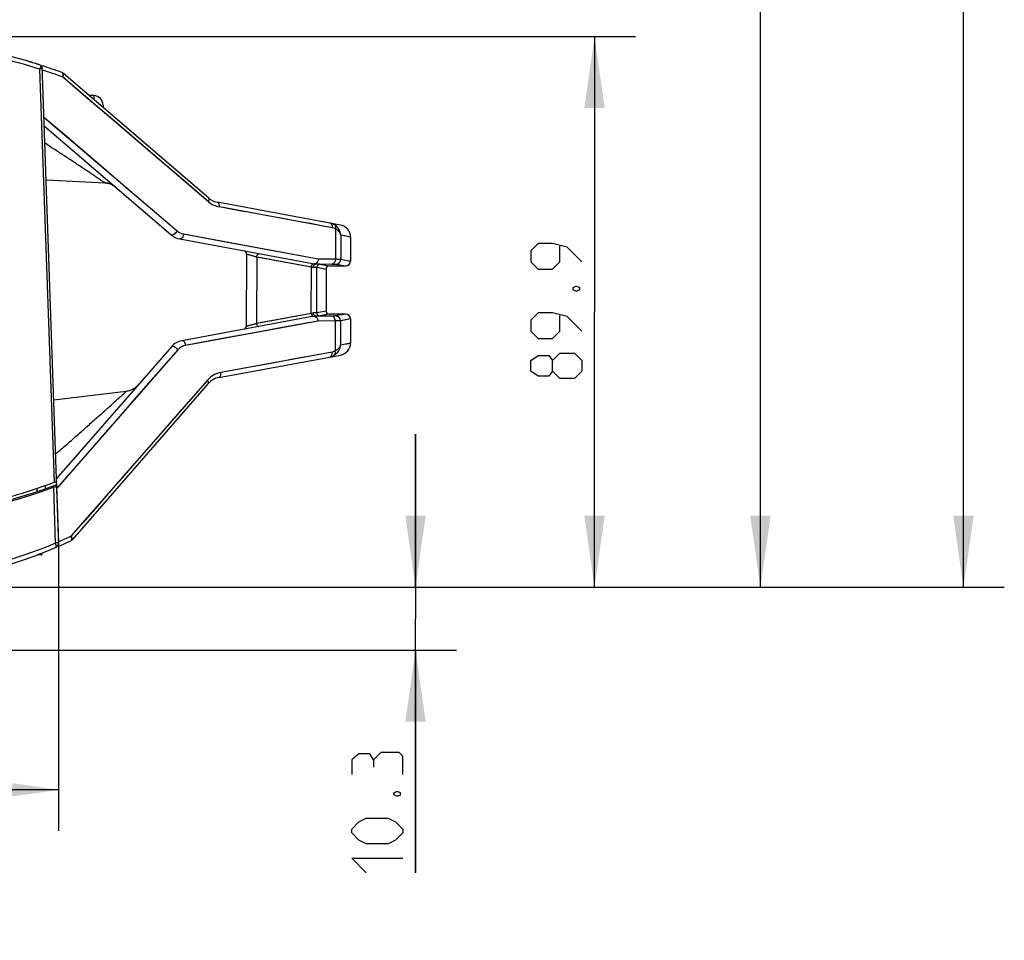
# Model space of a CAD drawing. Header units: millimetres. Extents: x 0 to 420, y 0 to 297.
# Tile 26 of 82: x 157 to 205, y 103 to 148. Entities that reach past the tile are written whole.
import ezdxf

# ---------------------------------------------------------------- set-up
doc = ezdxf.new("R2010")
doc.units = ezdxf.units.MM
doc.header["$LTSCALE"] = 23.1
doc.layers.get('0').update_dxf_attribs({"linetype": 'CONTINUOUS'})
doc.layers.add('06___PRT_ALL_SURFS', color=7, linetype='CONTINUOUS')
doc.layers.add('DIM_PILOTEES', color=7, linetype='CONTINUOUS')
doc.styles.get("Standard").update_dxf_attribs({"font": 'txt', "width": 0.7})
doc.dimstyles.new('DIMSTYLE_1', dxfattribs={"dimtxt": 2.5, "dimasz": 3.5, "dimexe": 2, "dimexo": 0, "dimtad": 1, "dimlfac": 3.333333, "dimdsep": 46, "dimtxsty": 'Standard', "dimblk": '_FILLED', "dimblk1": '_FILLED', "dimblk2": '_FILLED', "dimcen": 0.09, "dimazin": 2, "dimtp": 0.2, "dimtm": 0.2, "dimtfac": 1, "dimtofl": 0, "dimtmove": 0, "dimatfit": 3, "dimldrblk": '_FILLED', "dimfxl": 0, "dimtolj": 1, "dimarcsym": 0})
doc.dimstyles.new('DIMSTYLE_2', dxfattribs={"dimtxt": 2.5, "dimasz": 3.5, "dimexe": 2, "dimexo": 0, "dimtad": 1, "dimdec": 1, "dimlfac": 3.333333, "dimdsep": 46, "dimtxsty": 'Standard', "dimblk": '_FILLED', "dimblk1": '_FILLED', "dimblk2": '_FILLED', "dimcen": 0.09, "dimazin": 2, "dimtp": 0.3, "dimtm": 0.3, "dimtfac": 1, "dimtdec": 1, "dimtofl": 0, "dimtmove": 0, "dimatfit": 3, "dimldrblk": '_FILLED', "dimfxl": 0, "dimtolj": 1, "dimarcsym": 0})
doc.dimstyles.new('DIMSTYLE_3', dxfattribs={"dimtxt": 2.5, "dimasz": 3.5, "dimexe": 2, "dimexo": 0, "dimtad": 1, "dimdec": 1, "dimlfac": 3.333333, "dimdsep": 46, "dimtxsty": 'Standard', "dimblk": '_FILLED', "dimblk1": '_FILLED', "dimblk2": '_FILLED', "dimcen": 0.09, "dimazin": 2, "dimtp": 0.5, "dimtm": 0.5, "dimtfac": 1, "dimtdec": 1, "dimtofl": 0, "dimtmove": 0, "dimatfit": 3, "dimldrblk": '_FILLED', "dimfxl": 0, "dimtolj": 1, "dimarcsym": 0})
doc.dimstyles.new('DIMSTYLE_4', dxfattribs={"dimtxt": 2.5, "dimasz": 3.5, "dimexe": 2, "dimexo": 0, "dimtad": 1, "dimdec": 1, "dimlfac": 3.333333, "dimdsep": 46, "dimtxsty": 'Standard', "dimblk": '_FILLED', "dimblk1": '_FILLED', "dimblk2": '_FILLED', "dimcen": 0.09, "dimazin": 2, "dimtp": 0.8, "dimtm": 0.8, "dimtfac": 1, "dimtdec": 1, "dimtofl": 0, "dimtmove": 0, "dimatfit": 3, "dimldrblk": '_FILLED', "dimfxl": 0, "dimtolj": 1, "dimarcsym": 0})

# ---------------------------------------------------------------- blocks, each defined once
blk = doc.blocks.new('_FILLED')
at = {"color": 0, "linetype": 'ByBlock'}
blk.add_solid([(0, 0), (-1, 0.143), (-1, -0.143)], dxfattribs=at)
blk = doc.blocks.new('*D1')
at = {"layer": 'DIM_PILOTEES', "color": 2, "linetype": 'Continuous'}
for p, q in [((175.9, 120.646), (175.9, 128.146)), ((175.9, 128.146), (175.9, 119.101)), ((148.544, 120.646), (177.9, 120.646)), ((175.9, 106.658), (175.9, 119.101)), ((149.696, 117.556), (177.9, 117.556)), ((175.9, 117.556), (175.9, 106.658))]:
    blk.add_line(p, q, dxfattribs=at)
at = {"layer": 'DIM_PILOTEES', "color": 2, "linetype": 'Continuous', "xscale": 3.5, "yscale": 3.5, "zscale": 3.5}
for p, rotation in [((175.9, 120.646), 270), ((175.9, 117.556), 90)]:
    blk.add_blockref('_FILLED', p, dxfattribs=dict(at, rotation=rotation))
at = {"layer": 'DIM_PILOTEES', "color": 2, "linetype": 'Continuous', "insert": (172.775, 113.265), "char_height": 2.5, "width": 9.91071, "attachment_point": 3, "rotation": 90, "line_spacing_factor": 0.9}
blk.add_mtext('{\\ftxt;\\W0.0001;\\H0.0001;\\~}{\\ftxt;\\W2.6428571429;\\H2.5; }{\\ftxt;\\W0.0001;\\H0.0001;\\~}', dxfattribs=at)
blk = doc.blocks.new('*D2')
at = {"layer": 'DIM_PILOTEES', "color": 2, "linetype": 'Continuous'}
for p, q in [((148.544, 147.608), (186.665, 147.608)), ((184.665, 147.608), (184.665, 134.127)), ((184.665, 120.646), (184.665, 134.127)), ((148.544, 120.646), (186.665, 120.646))]:
    blk.add_line(p, q, dxfattribs=at)
at = {"layer": 'DIM_PILOTEES', "color": 2, "linetype": 'Continuous', "xscale": 3.5, "yscale": 3.5, "zscale": 3.5}
for p, rotation in [((184.665, 147.608), 90), ((184.665, 120.646), 270)]:
    blk.add_blockref('_FILLED', p, dxfattribs=dict(at, rotation=rotation))
at = {"layer": 'DIM_PILOTEES', "color": 2, "linetype": 'Continuous', "insert": (181.54, 134.521), "char_height": 2.5, "width": 10.98214, "attachment_point": 2, "rotation": 90, "line_spacing_factor": 0.9}
blk.add_mtext('{\\ftxt;\\W0.0001;\\H0.0001;\\~}{\\ftxt;\\W2.9285714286;\\H2.5; }{\\ftxt;\\W0.0001;\\H0.0001;\\~}', dxfattribs=at)
blk = doc.blocks.new('*D3')
at = {"layer": 'DIM_PILOTEES', "color": 2, "linetype": 'Continuous'}
for p, q in [((157.239, 235.292), (194.788, 235.292)), ((192.788, 235.292), (192.788, 177.969)), ((192.788, 120.646), (192.788, 177.969)), ((148.544, 120.646), (194.788, 120.646))]:
    blk.add_line(p, q, dxfattribs=at)
at = {"layer": 'DIM_PILOTEES', "color": 2, "linetype": 'Continuous', "xscale": 3.5, "yscale": 3.5, "zscale": 3.5}
for p, rotation in [((192.788, 235.292), 90), ((192.788, 120.646), 270)]:
    blk.add_blockref('_FILLED', p, dxfattribs=dict(at, rotation=rotation))
at = {"layer": 'DIM_PILOTEES', "color": 2, "linetype": 'Continuous', "insert": (189.663, 184.755), "char_height": 2.5, "width": 13.66071, "attachment_point": 2, "rotation": 90, "line_spacing_factor": 0.9}
blk.add_mtext('{\\ftxt;\\W0.0001;\\H0.0001;\\~}{\\ftxt;\\W3.6428571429;\\H2.5; }{\\ftxt;\\W0.0001;\\H0.0001;\\~}', dxfattribs=at)
blk = doc.blocks.new('*D4')
at = {"layer": 'DIM_PILOTEES', "color": 2, "linetype": 'Continuous'}
for p, q in [((149.343, 258.428), (204.727, 258.428)), ((202.727, 258.428), (202.727, 189.537)), ((202.727, 120.646), (202.727, 189.537)), ((148.544, 120.646), (204.727, 120.646))]:
    blk.add_line(p, q, dxfattribs=at)
at = {"layer": 'DIM_PILOTEES', "color": 2, "linetype": 'Continuous', "xscale": 3.5, "yscale": 3.5, "zscale": 3.5}
for p, rotation in [((202.727, 258.428), 90), ((202.727, 120.646), 270)]:
    blk.add_blockref('_FILLED', p, dxfattribs=dict(at, rotation=rotation))
at = {"layer": 'DIM_PILOTEES', "color": 2, "linetype": 'Continuous', "insert": (199.602, 190.323), "char_height": 2.5, "width": 13.39286, "attachment_point": 2, "rotation": 90, "line_spacing_factor": 0.9}
blk.add_mtext('{\\ftxt;\\W0.0001;\\H0.0001;\\~}{\\ftxt;\\W3.5714285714;\\H2.5; }{\\ftxt;\\W0.0001;\\H0.0001;\\~}', dxfattribs=at)
blk = doc.blocks.new('*D5')
at = {"layer": 'DIM_PILOTEES', "color": 2, "linetype": 'Continuous'}
for p, q in [((87.932, 122.829), (87.932, 108.723)), ((158.426, 122.82), (158.426, 108.723)), ((87.932, 110.723), (123.179, 110.723)), ((158.426, 110.723), (123.179, 110.723))]:
    blk.add_line(p, q, dxfattribs=at)
at = {"layer": 'DIM_PILOTEES', "color": 2, "linetype": 'Continuous', "xscale": 3.5, "yscale": 3.5, "zscale": 3.5, "rotation": 180}
blk.add_blockref('_FILLED', (87.932, 110.723), dxfattribs=at)
at = {"layer": 'DIM_PILOTEES', "color": 2, "linetype": 'Continuous', "xscale": 3.5, "yscale": 3.5, "zscale": 3.5}
blk.add_blockref('_FILLED', (158.426, 110.723), dxfattribs=at)
at = {"layer": 'DIM_PILOTEES', "color": 2, "linetype": 'Continuous', "insert": (124.434, 113.848), "char_height": 2.5, "width": 8.30357, "attachment_point": 2, "line_spacing_factor": 0.9}
blk.add_mtext('{\\ftxt;\\W0.0001;\\H0.0001;\\~}{\\ftxt;\\W2.2142857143;\\H2.5; }{\\ftxt;\\W0.0001;\\H0.0001;\\~}', dxfattribs=at)

msp = doc.modelspace()

# ---------------------------------------------------------------- linework, layer by layer
at = {"color": 7, "linetype": 'Continuous'}
for p, q in [((158.4423, 122.6564), (157.6208, 146.1796)), ((157.492, 146.0118), (158.203, 125.7817)), ((165.7615, 139.5213), (158.6196, 145.6313)), ((165.7743, 139.695), (158.6634, 145.8049)), ((160.1551, 144.7212), (159.9246, 144.7212)), ((160.1551, 144.7212), (160.1551, 144.5231)), ((160.5991, 144.2462), (160.5991, 144.1416)), ((157.7085, 143.6681), (164.2299, 138.0891)), ((157.7236, 143.2372), (163.9367, 137.8987)), ((157.8158, 140.5955), (160.6851, 140.4452)), ((160.6851, 140.4452), (160.704, 140.4438)), ((160.704, 140.4438), (160.7202, 140.4427)), ((160.7202, 140.4427), (160.7813, 140.4343)), ((160.7813, 140.4343), (160.7991, 140.4319)), ((161.0257, 140.3586), (161.0396, 140.3512)), ((161.0396, 140.3512), (161.0959, 140.3212)), ((161.0959, 140.3212), (161.1151, 140.3087)), ((161.1151, 140.3087), (161.1626, 140.2777)), ((172.2271, 138.3797), (166.1975, 139.4925)), ((171.841, 138.2467), (166.2999, 139.2649)), ((169.7318, 138.6343), (169.2176, 138.7287)), ((164.5416, 137.9406), (171.1405, 136.728)), ((171.9853, 138.1907), (171.9795, 136.7175)), ((172.2416, 137.8774), (172.2375, 136.704)), ((172.7182, 137.7896), (172.2416, 137.8774)), ((164.3598, 137.6962), (171.0302, 136.4651)), ((172.7182, 137.7895), (172.7088, 137.7914)), ((172.7182, 137.7896), (172.7182, 136.615)), ((167.6266, 136.9679), (167.614, 133.4212)), ((168.1226, 136.8258), (168.1105, 133.5539)), ((168.1226, 136.8258), (170.8038, 136.3296)), ((168.1226, 136.8258), (168.4437, 136.7664)), ((170.953, 136.4794), (170.9532, 136.4793)), ((170.9629, 136.4798), (171.0304, 136.4789)), ((170.9629, 136.4798), (171.0305, 136.4789)), ((171.0304, 136.4646), (171.0222, 136.4648)), ((171.0305, 136.4789), (171.8088, 136.4692)), ((171.1405, 136.728), (171.9795, 136.7175)), ((171.2172, 136.4583), (171.6682, 136.375)), ((171.998, 136.4641), (172.4782, 136.375)), ((172.2375, 136.704), (172.7182, 136.615)), ((170.4284, 136.3991), (170.8038, 136.3296)), ((170.7952, 134.0508), (170.8038, 136.3296)), ((171.0601, 134.0828), (171.0675, 136.3083)), ((171.0675, 136.3083), (171.5182, 136.225)), ((171.5182, 136.225), (171.5182, 134.1675)), ((171.6682, 136.375), (172.4782, 136.375)), ((170.7952, 134.0508), (168.1105, 133.5539)), ((170.7952, 134.0508), (168.507, 133.6272)), ((171.5182, 134.1675), (171.0601, 134.0828)), ((171.0225, 133.926), (164.4635, 132.7154)), ((171.1289, 133.6792), (164.6452, 132.4877)), ((168.507, 133.6272), (168.1105, 133.5539)), ((171.0228, 133.9115), (170.9517, 133.9106)), ((171.0145, 133.9263), (171.0228, 133.9265)), ((171.7973, 133.9213), (171.0228, 133.9115)), ((171.9677, 133.6897), (171.1289, 133.6792)), ((171.6682, 134.0175), (171.2098, 133.9328)), ((172.4782, 134.0175), (171.6682, 134.0175)), ((171.9677, 133.6897), (171.9618, 132.2137)), ((172.4782, 134.0175), (171.9876, 133.9265)), ((172.2271, 133.6865), (172.223, 132.5117)), ((172.7182, 133.7775), (172.2271, 133.6865)), ((172.7182, 133.7776), (172.7082, 133.7756)), ((172.7182, 133.7775), (172.7182, 132.6029)), ((172.223, 132.5117), (172.7182, 132.6029)), ((163.948, 132.4213), (158.3268, 125.9638)), ((164.2655, 132.2721), (158.3796, 125.5408)), ((171.8185, 132.1586), (166.3696, 131.1573)), ((166.2677, 130.9129), (172.2271, 132.0128)), ((165.7138, 130.7847), (159.029, 123.1398)), ((161.7366, 130.2323), (158.1929, 129.7972)), ((165.7522, 130.6188), (159.0971, 122.9738)), ((162.2575, 130.4834), (162.2573, 130.4833)), ((162.3058, 130.5347), (162.2576, 130.4836)), ((157.3683, 125.3292), (157.3683, 125.4871)), ((157.7866, 125.4725), (157.7866, 125.6312)), ((158.1681, 125.5373), (158.2642, 122.8065)), ((158.3295, 125.5845), (158.4261, 122.8202)), ((157.5706, 122.2272), (157.3782, 122.2272)), ((157.6006, 122.2572), (157.4567, 122.2572)), ((157.6006, 122.3131), (157.6006, 122.2572))]:
    msp.add_line(p, q, dxfattribs=at)
for points in [[(165.7615, 139.5213), (164.5501, 140.5589), (163.3585, 141.5771), (162.2032, 142.565), (161.0461, 143.5554), (159.847, 144.5811), (158.6196, 145.6313)], [(157.7085, 143.6681), (158.6771, 142.8386), (159.6884, 141.9743), (160.7328, 141.0805), (161.8304, 140.1418), (163, 139.143), (164.2299, 138.0891)], [(160.7991, 140.4319), (160.8767, 140.4142), (160.9524, 140.3897), (161.0257, 140.3586)], [(167.5656, 139.0323), (166.9507, 139.1454), (166.2999, 139.2649)], [(171.841, 138.2467), (171.2923, 138.3476), (170.7573, 138.4458), (170.2416, 138.5405)], [(164.5416, 137.9406), (165.7396, 137.7206), (166.8804, 137.5108), (167.949, 137.3143), (168.9954, 137.1222), (170.0656, 136.9258), (171.1405, 136.728)], [(172.5695, 137.817), (172.4309, 137.8428), (172.2416, 137.8774)], [(168.4437, 136.7664), (168.7637, 136.7072), (169.0803, 136.6486), (169.4003, 136.5894), (169.7285, 136.5286), (170.4284, 136.3991)], [(171.998, 136.4641), (172.1674, 136.4323), (172.2991, 136.4082), (172.3917, 136.3913), (172.4492, 136.3804), (172.4771, 136.3753), (172.4782, 136.375)], [(172.2375, 136.704), (172.4087, 136.6726), (172.5389, 136.6482), (172.6302, 136.6311), (172.6892, 136.6204), (172.7166, 136.6152), (172.7182, 136.6149)], [(171.1289, 133.6792), (170.1919, 133.5071), (169.2075, 133.3261), (168.1822, 133.1378), (167.0921, 132.9374), (165.9115, 132.7202), (164.6452, 132.4877)], [(172.3255, 133.9891), (172.181, 133.9627), (171.9876, 133.9265)], [(172.5653, 133.7492), (172.4227, 133.7224), (172.2271, 133.6865)], [(172.223, 132.5117), (172.3927, 132.5429), (172.5269, 132.5676), (172.6253, 132.5858), (172.6888, 132.5975), (172.7169, 132.6028), (172.7182, 132.603)], [(164.2655, 132.2721), (163.5456, 131.4484), (162.8315, 130.6321), (162.1294, 129.8294), (161.4234, 129.0217), (160.702, 128.197), (159.9555, 127.343), (159.1676, 126.4416), (158.343, 125.4989)], [(171.8185, 132.1586), (171.2804, 132.0596), (170.7553, 131.9632), (170.2486, 131.8701), (169.7471, 131.7779), (169.241, 131.685), (168.7227, 131.5897), (168.1823, 131.4904), (167.6144, 131.386), (167.0095, 131.2748), (166.3696, 131.1573)], [(165.7138, 130.7847), (164.916, 129.8713), (164.1495, 128.9958), (163.4177, 128.159), (162.7178, 127.3585), (162.0493, 126.594), (161.4082, 125.8608), (160.7923, 125.1565), (160.1946, 124.4729), (159.6056, 123.7995), (159.029, 123.1398)], [(162.2576, 130.4836), (162.2049, 130.4357), (162.149, 130.3925), (162.0898, 130.3537), (162.0277, 130.3198), (161.9632, 130.2908), (161.8966, 130.267), (161.8283, 130.2484), (161.7588, 130.2353), (161.7366, 130.2323)], [(162.2056, 130.4363), (162.15, 130.3932), (162.0912, 130.3546), (162.0295, 130.3207), (161.9654, 130.2917), (161.8993, 130.2678), (161.8315, 130.2492), (161.7624, 130.2359), (161.7366, 130.2323)]]:
    msp.add_lwpolyline(points, dxfattribs=at)
for centre, radius, start, end in [((149.0545, 120.1492), 27.4037, 73.25903, 73.84167), ((149.1434, 120.4425), 27.0973, 71.99102, 73.26034), ((157.4746, 146.0696), 0.15, 10.74884, 71.9894), ((157.4767, 146.0579), 0.1513, 51.31578, 66.97444), ((157.4848, 146.0656), 0.14, 10.41146, 26.9088), ((148.5444, 118.0649), 29.5435, 70.12443, 72.10809), ((157.4605, 146.3392), 0.3181, 294.39628, 296.37484), ((148.6224, 117.8554), 29.5202, 70.20498, 72.23751), ((158.507, 145.6229), 0.24, 49.3297, 70.12443), ((160.123, 144.2462), 0.4761, 0, 86.13603), ((160.638, 139.5464), 0.9, 49.33, 87.00039), ((166.507, 140.3931), 1.1471, 229.4676, 259.59925), ((166.3608, 140.3776), 0.9, 229.3297, 259.54263), ((171.5959, 137.8327), 0.6525, 75.46801, 79.15731), ((171.599, 137.842), 0.6426, 57.21329, 75.52587), ((172.1182, 137.7896), 0.6, 0, 79.54263), ((164.5232, 138.5813), 0.9, 229.3297, 259.54263), ((164.6613, 138.5936), 0.6638, 229.46181, 259.60497), ((167.4766, 136.9684), 0.15, 359.7975, 79.54263), ((170.9611, 136.5985), 0.1187, 270.82413, 280.05191), ((171.0252, 136.357), 0.108, 106.31289, 113.86552), ((170.9597, 136.6066), 0.127, 280.07258, 288.89549), ((171.0237, 136.3619), 0.1029, 98.50519, 106.28602), ((171.0232, 136.3656), 0.0992, 90.53277, 98.49934), ((171.2175, 136.3083), 0.15, 90.10432, 180.00413), ((171.9976, 136.704), 0.24, 270.11086, 0.00416), ((172.4782, 136.615), 0.24, 270, 360), ((177.1659, 167.1898), 31.5092, 258.35114, 258.52342), ((171.6682, 136.225), 0.15, 90, 180), ((164.396, 162.5834), 29.2414, 282.64098, 282.82935), ((171.2101, 134.0828), 0.15, 179.9958, 269.89397), ((171.6682, 134.1675), 0.15, 180, 270), ((170.9588, 134.4504), 0.5398, 268.85625, 269.24499), ((170.95, 133.7914), 0.1192, 80.37624, 89.179), ((171.0182, 134.0363), 0.1104, 243.37337, 251.75994), ((170.9487, 133.7839), 0.1269, 71.91099, 80.35802), ((171.0162, 134.0305), 0.1042, 251.79679, 260.49399), ((171.0154, 134.0261), 0.0998, 260.50128, 269.45523), ((171.9871, 133.6865), 0.24, 359.99575, 89.88672), ((172.4782, 133.7775), 0.24, 0, 90), ((167.464, 133.4217), 0.15, 280.45738, 359.79482), ((164.6269, 131.8303), 0.9, 100.45737, 138.96004), ((172.1182, 132.6029), 0.6, 280.45737, 360), ((164.7649, 131.8349), 0.6637, 100.39219, 138.80641), ((171.5757, 132.5511), 0.6476, 280.39262, 302.47252), ((166.5764, 130.0297), 1.1464, 100.39254, 138.80618), ((166.431, 130.0278), 0.9, 100.45737, 138.96009), ((148.2773, 152.5971), 28.5935, 290.31197, 290.58661), ((147.9055, 153.6394), 29.85, 271.22637, 290.27384), ((147.9046, 153.8025), 30.071, 271.21917, 289.95666), ((147.9007, 153.6559), 29.7172, 283.98085, 290.28429), ((158.2696, 125.5824), 0.06, 2, 110.27384), ((148.8348, 145.2516), 24.3486, 293.22026, 294.75106), ((158.9161, 123.1314), 0.24, 294.84708, 318.96009), ((148.6955, 145.058), 24.4261, 271.96395, 293.10422), ((148.7015, 145.581), 24.7006, 271.94463, 292.7768), ((158.1862, 122.8118), 0.24, 293.10422, 2), ((148.7532, 145.0785), 24.426, 293.37011, 294.84708), ((157.5706, 122.2572), 0.03, 270, 360)]:
    msp.add_arc(centre, radius, start, end, dxfattribs=at)
for points, knots in [([(157.5209, 146.2123), (156.2705, 146.6188), (154.4274, 147.0736), (151.9708, 147.4286), (150.262, 147.5757), (149.1169, 147.6084), (148.5444, 147.6084)], [0, 0, 0, 0, 0.4401395, 0.6267597, 0.8133798, 1, 1, 1, 1]), ([(157.492, 146.0118), (156.8, 146.2324), (153.8834, 147.0353), (150.8417, 147.3768), (148.5444, 147.3768)], [0, 0, 0, 0, 0.2402242, 1, 1, 1, 1]), ([(157.5397, 146.187), (157.5425, 146.1765), (157.543, 146.1508), (157.5304, 146.0905), (157.5095, 146.0437), (157.492, 146.0118)], [0, 0, 0, 0, 0.1772724, 0.4086896, 1, 1, 1, 1]), ([(157.5209, 146.2123), (157.5224, 146.2118), (157.5289, 146.2085), (157.5332, 146.2022), (157.5358, 146.1971)], [0, 0, 0, 0, 0.2109763, 1, 1, 1, 1]), ([(157.6246, 146.0709), (157.6247, 146.0679), (157.6151, 146.0613), (157.6077, 146.0571), (157.6019, 146.0542)], [0, 0, 0, 0, 0.3136057, 1, 1, 1, 1]), ([(157.5919, 146.0495), (157.5854, 146.0465), (157.5527, 146.0326), (157.519, 146.021), (157.492, 146.0118)], [0, 0, 0, 0, 0.2008211, 1, 1, 1, 1]), ([(158.5885, 145.8486), (158.5954, 145.8461), (158.6132, 145.8338), (158.6305, 145.798), (158.6343, 145.7671), (158.6349, 145.7496)], [0, 0, 0, 0, 0.1917557, 0.5418192, 1, 1, 1, 1]), ([(158.6196, 145.6313), (158.6318, 145.6496), (158.6523, 145.6853), (158.6752, 145.7396), (158.68, 145.7906), (158.6634, 145.8049)], [0, 0, 0, 0, 0.354063, 0.6465246, 1, 1, 1, 1]), ([(158.6349, 145.7496), (158.6352, 145.7405), (158.6345, 145.7006), (158.6281, 145.6608), (158.6196, 145.6313)], [0, 0, 0, 0, 0.2283113, 1, 1, 1, 1]), ([(160.6851, 140.4452), (160.6872, 140.4443), (160.6695, 140.4549), (160.6618, 140.4614), (160.628, 140.4834), (160.5915, 140.5083), (160.5422, 140.5414), (160.4616, 140.5958), (160.3431, 140.6757), (160.1841, 140.7827), (160.0057, 140.9024), (159.812, 141.0315), (159.5328, 141.2174), (159.1657, 141.4617), (158.7089, 141.7641), (158.2353, 142.0736), (157.915, 142.282), (157.7533, 142.387)], [0, 0, 0, 0, 0.001995, 0.0079566, 0.0177796, 0.0312146, 0.047935, 0.0676026, 0.1145021, 0.1696374, 0.2311954, 0.2977832, 0.3682165, 0.5173285, 0.6739853, 0.8354987, 1, 1, 1, 1]), ([(165.7615, 139.5213), (165.771, 139.5389), (165.7954, 139.59), (165.8044, 139.6691), (165.7743, 139.695)], [0, 0, 0, 0, 0.3346624, 1, 1, 1, 1]), ([(166.2999, 139.2649), (166.3025, 139.2922), (166.3022, 139.3446), (166.2842, 139.4157), (166.2499, 139.4698), (166.2146, 139.4894), (166.1975, 139.4925)], [0, 0, 0, 0, 0.3050831, 0.5775765, 0.8060348, 1, 1, 1, 1]), ([(171.841, 138.2467), (171.8428, 138.2738), (171.8401, 138.3265), (171.816, 138.3978), (171.7736, 138.4517), (171.7339, 138.4707), (171.7143, 138.4743)], [0, 0, 0, 0, 0.2890146, 0.5539552, 0.7882209, 1, 1, 1, 1]), ([(172.2416, 137.8774), (172.2368, 137.9742), (172.1782, 138.1744), (172.0339, 138.3262), (171.947, 138.3823)], [0, 0, 0, 0, 0.4838848, 1, 1, 1, 1]), ([(171.9853, 138.1907), (171.996, 138.2274), (172.0027, 138.2842), (171.9798, 138.3502), (171.9588, 138.3739), (171.947, 138.3823)], [0, 0, 0, 0, 0.5556606, 0.7890059, 1, 1, 1, 1]), ([(164.2299, 138.0891), (164.2106, 138.0554), (164.1643, 137.9939), (164.0947, 137.932), (164.0355, 137.8992), (163.9897, 137.8831), (163.9515, 137.886), (163.9367, 137.8987)], [0, 0, 0, 0, 0.3093752, 0.6083161, 0.7366851, 0.8445224, 1, 1, 1, 1]), ([(164.5416, 137.9406), (164.5381, 137.9069), (164.5236, 137.8427), (164.4825, 137.7612), (164.4279, 137.7044), (164.3796, 137.6926), (164.3598, 137.6962)], [0, 0, 0, 0, 0.3063786, 0.5880928, 0.8183933, 1, 1, 1, 1]), ([(171.9853, 138.1907), (171.974, 138.1978), (171.9288, 138.2232), (171.8788, 138.2397), (171.841, 138.2467)], [0, 0, 0, 0, 0.2581236, 1, 1, 1, 1]), ([(172.2416, 137.8774), (172.2347, 137.9393), (172.1723, 138.0732), (172.0547, 138.1575), (171.9853, 138.1907)], [0, 0, 0, 0, 0.4474111, 1, 1, 1, 1]), ([(167.6266, 136.9679), (167.6266, 136.9667), (167.6329, 136.9655), (167.6404, 136.9613), (167.6567, 136.9566), (167.677, 136.9498), (167.7029, 136.942), (167.7454, 136.9292), (167.8063, 136.9116), (167.8852, 136.8893), (167.9916, 136.8601), (168.0711, 136.8389), (168.1226, 136.8258)], [0, 0, 0, 0, 0.0072233, 0.0267908, 0.0582496, 0.1007753, 0.1533295, 0.2147193, 0.3587302, 0.5215962, 0.691288, 1, 1, 1, 1]), ([(168.1226, 136.8258), (168.1244, 136.8471), (168.1335, 136.8881), (168.1618, 136.9399), (168.2011, 136.9751), (168.2341, 136.9812), (168.2481, 136.9786)], [0, 0, 0, 0, 0.2946818, 0.5697059, 0.8035501, 1, 1, 1, 1]), ([(170.8038, 136.3296), (170.8062, 136.3645), (170.8249, 136.4282), (170.8781, 136.4753), (170.9064, 136.4816)], [0, 0, 0, 0, 0.5467203, 1, 1, 1, 1]), ([(170.8966, 136.3106), (170.897, 136.3412), (170.9117, 136.4003), (170.9561, 136.4446), (170.9815, 136.4558)], [0, 0, 0, 0, 0.5245321, 1, 1, 1, 1]), ([(170.9629, 136.4798), (170.9603, 136.4797), (170.9574, 136.479), (170.9535, 136.4799), (170.953, 136.4794)], [0, 0, 0, 0, 0.7803252, 1, 1, 1, 1]), ([(171.1405, 136.728), (171.1391, 136.675), (171.1163, 136.5775), (171.0424, 136.5007), (171.0008, 136.4865)], [0, 0, 0, 0, 0.5463342, 1, 1, 1, 1]), ([(171.0302, 136.4651), (171.0313, 136.4649), (171.0249, 136.4648), (171.0238, 136.4648), (171.0222, 136.4648)], [0, 0, 0, 0, 0.3990616, 1, 1, 1, 1]), ([(171.2172, 136.4583), (171.211, 136.4594), (171.192, 136.4602), (171.1544, 136.462), (171.0984, 136.4633), (171.055, 136.4642), (171.0304, 136.4646)], [0, 0, 0, 0, 0.1005548, 0.3035222, 0.6051917, 1, 1, 1, 1]), ([(171.9795, 136.7175), (171.9801, 136.686), (171.9728, 136.6244), (171.9374, 136.5435), (171.8813, 136.4852), (171.8319, 136.4695), (171.8088, 136.4692)], [0, 0, 0, 0, 0.2865157, 0.5542141, 0.7903303, 1, 1, 1, 1]), ([(171.8088, 136.4692), (171.8338, 136.4689), (171.878, 136.4681), (171.9352, 136.4672), (171.9731, 136.4656), (171.9921, 136.4652), (171.998, 136.4641)], [0, 0, 0, 0, 0.3963511, 0.7009755, 0.9043207, 1, 1, 1, 1]), ([(171.9795, 136.7175), (172.0136, 136.7167), (172.0739, 136.7148), (172.1519, 136.7123), (172.2035, 136.7081), (172.2297, 136.7068), (172.2375, 136.704)], [0, 0, 0, 0, 0.395883, 0.7002815, 0.9036917, 1, 1, 1, 1]), ([(170.8966, 136.3106), (170.9364, 136.3103), (170.9933, 136.3092), (171.0503, 136.3096), (171.0675, 136.3083)], [0, 0, 0, 0, 0.6977866, 1, 1, 1, 1]), ([(170.7952, 134.0508), (170.797, 134.0354), (170.809, 133.9814), (170.8465, 133.9283), (170.8838, 133.9134)], [0, 0, 0, 0, 0.2783534, 1, 1, 1, 1]), ([(171.0601, 134.0828), (171.0547, 134.0809), (171.0371, 134.0795), (171.0028, 134.0765), (170.9513, 134.0742), (170.9115, 134.0727), (170.889, 134.072)], [0, 0, 0, 0, 0.100693, 0.3036527, 0.6053624, 1, 1, 1, 1]), ([(170.889, 134.072), (170.8906, 134.0439), (170.9057, 133.99), (170.9457, 133.9491), (170.9687, 133.9376)], [0, 0, 0, 0, 0.5227509, 1, 1, 1, 1]), ([(168.1105, 133.5539), (168.0603, 133.5388), (167.9819, 133.5163), (167.8763, 133.4868), (167.7969, 133.4652), (167.735, 133.4489), (167.6917, 133.4378), (167.6652, 133.4312), (167.6446, 133.4266), (167.6278, 133.4223), (167.6209, 133.4221), (167.614, 133.4201), (167.614, 133.4212)], [0, 0, 0, 0, 0.3059366, 0.4755618, 0.639936, 0.7861513, 0.8484384, 0.9015155, 0.9440833, 0.9750912, 0.9938072, 1, 1, 1, 1]), ([(168.1105, 133.5539), (168.1131, 133.5336), (168.1233, 133.495), (168.152, 133.4465), (168.1906, 133.4143), (168.2222, 133.4091), (168.2357, 133.4116)], [0, 0, 0, 0, 0.2951362, 0.5683186, 0.801487, 1, 1, 1, 1]), ([(170.8838, 133.9134), (170.8874, 133.912), (170.9016, 133.9073), (170.9171, 133.9065), (170.928, 133.9085)], [0, 0, 0, 0, 0.2600376, 1, 1, 1, 1]), ([(170.942, 133.9111), (170.9412, 133.911), (170.946, 133.9107), (170.9468, 133.9107), (170.948, 133.9107)], [0, 0, 0, 0, 0.4096816, 1, 1, 1, 1]), ([(170.9881, 133.9045), (171.0278, 133.8915), (171.0999, 133.8211), (171.1251, 133.7294), (171.1289, 133.6792)], [0, 0, 0, 0, 0.4535242, 1, 1, 1, 1]), ([(171.0145, 133.9263), (171.0161, 133.9263), (171.0172, 133.9263), (171.0236, 133.9262), (171.0225, 133.926)], [0, 0, 0, 0, 0.6028633, 1, 1, 1, 1]), ([(171.0228, 133.9265), (171.0475, 133.9269), (171.0909, 133.9278), (171.147, 133.9291), (171.1846, 133.9309), (171.2036, 133.9317), (171.2098, 133.9328)], [0, 0, 0, 0, 0.3946835, 0.6962477, 0.8992155, 1, 1, 1, 1]), ([(171.9876, 133.9265), (171.9816, 133.9254), (171.9625, 133.925), (171.9243, 133.9233), (171.8669, 133.9223), (171.8225, 133.9216), (171.7973, 133.9213)], [0, 0, 0, 0, 0.095908, 0.2992802, 0.6038256, 1, 1, 1, 1]), ([(171.9677, 133.6897), (171.9667, 133.7197), (171.9573, 133.7777), (171.921, 133.8532), (171.8663, 133.9067), (171.8193, 133.921), (171.7973, 133.9213)], [0, 0, 0, 0, 0.2871314, 0.553747, 0.7893618, 1, 1, 1, 1]), ([(172.2271, 133.6865), (172.2188, 133.6872), (172.193, 133.6874), (172.1065, 133.6891), (172.0283, 133.6893), (171.9677, 133.6897)], [0, 0, 0, 0, 0.0957178, 0.2991108, 1, 1, 1, 1]), ([(164.6452, 132.4877), (164.6406, 132.5198), (164.6248, 132.5804), (164.5831, 132.6567), (164.5289, 132.7088), (164.4827, 132.7189), (164.4635, 132.7154)], [0, 0, 0, 0, 0.3067815, 0.5861689, 0.8155954, 1, 1, 1, 1]), ([(164.2655, 132.2721), (164.2416, 132.3027), (164.1867, 132.3572), (164.1089, 132.409), (164.0455, 132.4336), (163.9983, 132.4435), (163.9607, 132.4358), (163.948, 132.4213)], [0, 0, 0, 0, 0.3098748, 0.609936, 0.7386299, 0.8463875, 1, 1, 1, 1]), ([(171.6925, 131.9142), (171.7132, 131.918), (171.7551, 131.9387), (171.7984, 131.9972), (171.8213, 132.0738), (171.8218, 132.1299), (171.8185, 132.1586)], [0, 0, 0, 0, 0.2107696, 0.4453469, 0.7112888, 1, 1, 1, 1]), ([(171.9618, 132.2137), (171.9506, 132.2068), (171.9057, 132.1818), (171.856, 132.1655), (171.8185, 132.1586)], [0, 0, 0, 0, 0.2562826, 1, 1, 1, 1]), ([(172.223, 132.5117), (172.2177, 132.4146), (172.1577, 132.2133), (172.0117, 132.061), (171.9234, 132.0048)], [0, 0, 0, 0, 0.4815279, 1, 1, 1, 1]), ([(171.9234, 132.0048), (171.9364, 132.0139), (171.9594, 132.0399), (171.9767, 132.0915), (171.9779, 132.1516), (171.9687, 132.1928), (171.9618, 132.2137)], [0, 0, 0, 0, 0.2110491, 0.4442973, 0.7082151, 1, 1, 1, 1]), ([(172.223, 132.5117), (172.2155, 132.4522), (172.1498, 132.3227), (172.0318, 132.2447), (171.9618, 132.2137)], [0, 0, 0, 0, 0.4394504, 1, 1, 1, 1]), ([(166.2677, 130.9129), (166.2858, 130.9163), (166.3233, 130.9376), (166.3583, 130.9964), (166.3752, 131.0726), (166.3736, 131.1285), (166.3696, 131.1573)], [0, 0, 0, 0, 0.1933005, 0.4225374, 0.6960978, 1, 1, 1, 1]), ([(165.7522, 130.6188), (165.7592, 130.6269), (165.7686, 130.6506), (165.764, 130.6919), (165.7454, 130.7382), (165.7256, 130.7689), (165.7138, 130.7847)], [0, 0, 0, 0, 0.1782469, 0.3978792, 0.6736333, 1, 1, 1, 1]), ([(158.2846, 127.1724), (158.4705, 127.3329), (158.84, 127.6542), (159.3888, 128.1337), (159.9232, 128.6058), (160.3549, 128.9902), (160.6853, 129.285), (160.9161, 129.4914), (161.1297, 129.6837), (161.2949, 129.8328), (161.4148, 129.9412), (161.4933, 130.0122), (161.5628, 130.075), (161.6218, 130.1282), (161.6691, 130.1711), (161.7009, 130.1997), (161.7194, 130.2168), (161.7285, 130.2246), (161.7334, 130.2298), (161.7362, 130.2316), (161.7366, 130.2323)], [0, 0, 0, 0, 0.1597182, 0.3184365, 0.473972, 0.6233654, 0.6944138, 0.761915, 0.8246993, 0.8813021, 0.9066926, 0.9297634, 0.9501797, 0.9675622, 0.981504, 0.9916965, 0.9953125, 0.997912, 0.9994768, 1, 1, 1, 1]), ([(158.1202, 125.5915), (158.1291, 125.5948), (158.1467, 125.5808), (158.1593, 125.5604), (158.1656, 125.5453), (158.1681, 125.5373)], [0, 0, 0, 0, 0.3729735, 0.6701542, 1, 1, 1, 1]), ([(158.1681, 125.5373), (158.19, 125.5437), (158.2212, 125.553), (158.2603, 125.5645), (158.2838, 125.5714), (158.3025, 125.5769), (158.3153, 125.5807), (158.3226, 125.5826), (158.3264, 125.5839), (158.328, 125.5839), (158.3295, 125.5847), (158.3295, 125.5845)], [0, 0, 0, 0, 0.4077175, 0.5799907, 0.7264807, 0.844097, 0.9301167, 0.9606238, 0.9825061, 0.995657, 1, 1, 1, 1]), ([(159.029, 123.1398), (159.0387, 123.1149), (159.0521, 123.0668), (159.0588, 122.9996), (159.0506, 122.9452), (159.029, 122.9192), (159.017, 122.9136)], [0, 0, 0, 0, 0.3309474, 0.6155357, 0.8354018, 1, 1, 1, 1]), ([(159.0971, 122.9738), (159.1116, 122.9904), (159.0996, 123.0403), (159.0691, 123.091), (159.0437, 123.1233), (159.029, 123.1398)], [0, 0, 0, 0, 0.3539968, 0.6463012, 1, 1, 1, 1]), ([(158.2864, 122.6381), (158.2851, 122.6308), (158.2795, 122.6073), (158.2638, 122.584), (158.2481, 122.5773)], [0, 0, 0, 0, 0.3033755, 1, 1, 1, 1]), ([(158.4261, 122.8202), (158.426, 122.8211), (158.4202, 122.8198), (158.4139, 122.8208), (158.3991, 122.8191), (158.3808, 122.8179), (158.3572, 122.8157), (158.3179, 122.8121), (158.2864, 122.8088), (158.2642, 122.8065)], [0, 0, 0, 0, 0.0175177, 0.0689626, 0.1536299, 0.2699645, 0.4157494, 0.5882296, 1, 1, 1, 1]), ([(158.2642, 122.8065), (158.2745, 122.777), (158.2888, 122.7215), (158.2909, 122.6634), (158.2864, 122.6381)], [0, 0, 0, 0, 0.5490146, 1, 1, 1, 1])]:
    msp.add_open_spline(points, degree=3, knots=knots, dxfattribs=at)
for points in [[(157.5358, 146.1971), (157.5375, 146.1939), (157.5388, 146.1905), (157.5397, 146.187)], [(157.6096, 146.1289), (157.6004, 146.147), (157.587, 146.1633), (157.5712, 146.176)], [(170.9064, 136.4816), (170.9163, 136.4838), (170.9268, 136.4842), (170.9368, 136.4823)]]:
    msp.add_open_spline(points, degree=3, dxfattribs=at)
at = {"layer": '06___PRT_ALL_SURFS', "color": 7, "linetype": 'Continuous'}
for p, q in [((165.7743, 139.695), (158.6634, 145.8049)), ((172.2254, 138.38), (166.1975, 139.4925))]:
    msp.add_line(p, q, dxfattribs=at)
msp.add_arc((166.3608, 140.3776), 0.9, 229.3297, 259.54263, dxfattribs=at)
at = {"layer": 'DIM_PILOTEES', "color": 2, "linetype": 'Continuous'}
for points in [[(184.0397, 136.5747), (183.3254, 137.289), (182.6112, 137.4676), (181.8969, 137.4676), (181.5397, 137.1105), (181.5397, 136.5747), (181.8969, 136.2176), (182.6112, 136.2176), (182.9683, 136.5747), (182.9683, 137.3486)], [(183.6231, 135.3247), (183.7421, 135.3843), (183.8016, 135.3843), (183.9207, 135.3247), (183.9207, 135.2057), (183.8016, 135.1462), (183.7421, 135.1462), (183.6231, 135.2057), (183.6231, 135.3247)], [(184.0397, 133.1819), (183.3254, 133.8962), (182.6112, 134.0747), (181.8969, 134.0747), (181.5397, 133.7176), (181.5397, 133.1819), (181.8969, 132.8248), (182.6112, 132.8248), (182.9683, 133.1819), (182.9683, 133.9557)], [(182.6112, 131.2176), (182.4326, 130.9795), (181.8969, 130.9795), (181.5397, 131.2176), (181.5397, 131.7533), (181.8969, 131.9914), (182.4326, 131.9914), (182.6112, 131.7533), (182.9683, 132.1105), (183.6826, 132.1105), (184.0397, 131.7533), (184.0397, 131.2176), (183.6826, 130.8605)], [(183.6826, 130.8605), (182.9683, 130.8605), (182.6112, 131.2176), (182.6112, 131.7533)], [(173.8462, 112.1938), (173.6677, 112.4914), (173.132, 112.4914), (172.7748, 112.1938), (172.7748, 111.4795)], [(175.2748, 111.4795), (175.2748, 112.3724), (175.0962, 112.551), (174.2034, 112.551), (173.8462, 112.1938), (173.8462, 111.8367)], [(174.8581, 110.5867), (174.9772, 110.6462), (175.0367, 110.6462), (175.1558, 110.5867), (175.1558, 110.4676), (175.0367, 110.4081), (174.9772, 110.4081), (174.8581, 110.4676), (174.8581, 110.5867)], [(174.5605, 108.0867), (173.4891, 108.0867), (173.132, 108.2652), (172.7748, 108.6224), (172.7748, 108.801), (173.132, 109.1581), (173.4891, 109.3367), (174.5605, 109.3367), (174.9177, 109.1581), (175.2748, 108.801), (175.2748, 108.6224), (174.9177, 108.2652), (174.5605, 108.0867)], [(173.4891, 106.6581), (172.7748, 107.3724), (175.2748, 107.3724)]]:
    msp.add_lwpolyline(points, dxfattribs=at)

# ---------------------------------------------------------------- dimensions: what is measured, and where the dimension line sits
for base, p1, p2, text, dimstyle, picture, middle in [((202.7273, 258.4284), (148.5444, 120.6462), (149.3433, 258.4284), '{\\ftxt;\\W0.0001;\\H0.0001;\\~}{\\ftxt;\\W3.5714285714;\\H2.5; }{\\ftxt;\\W0.0001;\\H0.0001;\\~}', 'DIMSTYLE_4', '*D4', (202.7273, 189.9657)), ((192.7883, 235.2917), (148.5444, 120.6462), (157.2391, 235.2917), '{\\ftxt;\\W0.0001;\\H0.0001;\\~}{\\ftxt;\\W3.6428571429;\\H2.5; }{\\ftxt;\\W0.0001;\\H0.0001;\\~}', 'DIMSTYLE_3', '*D3', (192.7883, 184.398)), ((184.6647, 147.6084), (148.5444, 120.6462), (148.5444, 147.6084), '{\\ftxt;\\W0.0001;\\H0.0001;\\~}{\\ftxt;\\W2.9285714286;\\H2.5; }{\\ftxt;\\W0.0001;\\H0.0001;\\~}', 'DIMSTYLE_2', '*D2', (184.6647, 134.164)), ((175.8998, 120.6462), (149.6957, 117.5562), (148.5444, 120.6462), '{\\ftxt;\\W0.0001;\\H0.0001;\\~}{\\ftxt;\\W2.6428571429;\\H2.5; }{\\ftxt;\\W0.0001;\\H0.0001;\\~}', 'DIMSTYLE_1', '*D1', (175.8998, 109.6045))]:
    dim = msp.add_linear_dim(base=base, p1=p1, p2=p2, angle=90, text=text, dimstyle=dimstyle, dxfattribs=at)
    dim.commit()
    dim.dimension.update_dxf_attribs({"geometry": picture, "text_midpoint": middle, "dimtype": 160})
dim = msp.add_linear_dim(base=(158.4261, 110.7225), p1=(87.9315, 122.829), p2=(158.4261, 122.8202), text='{\\ftxt;\\W0.0001;\\H0.0001;\\~}{\\ftxt;\\W2.2142857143;\\H2.5; }{\\ftxt;\\W0.0001;\\H0.0001;\\~}', dimstyle='DIMSTYLE_3', dxfattribs=at)
dim.commit()
dim.dimension.update_dxf_attribs({"geometry": '*D5', "text_midpoint": (124.0768, 110.7225), "dimtype": 160})

doc.saveas('drawing.dxf')
